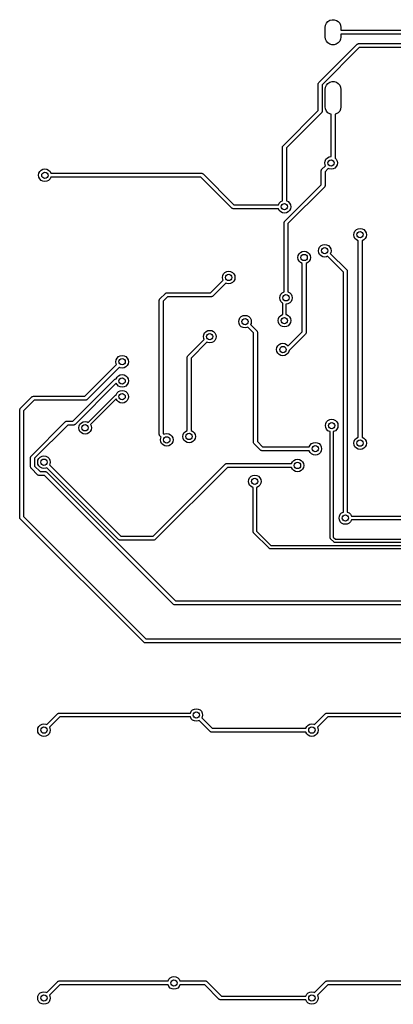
# Model space of a CAD drawing. Extents: x 3.43 to 10.86, y -3.06 to -0.6.
# Tile 1 of 5: x 3.43 to 4.36, y -3.06 to -0.6. Entities that reach past the tile are written whole.
import ezdxf

# ---------------------------------------------------------------- set-up
doc = ezdxf.new("R2010")
doc.units = 0
doc.header["$MEASUREMENT"] = 0
doc.layers.add('BLACK', color=7, linetype='CONTINUOUS')

msp = doc.modelspace()

# ---------------------------------------------------------------- linework, layer by layer
at = {"layer": 'BLACK', "linetype": 'CONTINUOUS'}
for p, q in [((4.18851, -0.615157), (4.18852, -0.614917)), ((4.18852, -0.614917), (4.18938, -0.609402)), ((4.18938, -0.609402), (4.19175, -0.60435)), ((4.19175, -0.60435), (4.19544, -0.600166)), ((4.19544, -0.600166), (4.20016, -0.597188)), ((4.20016, -0.597188), (4.20553, -0.595654)), ((4.20553, -0.595654), (4.21111, -0.595688)), ((4.21111, -0.595688), (4.21646, -0.597288)), ((4.21646, -0.597288), (4.22114, -0.600323)), ((4.22114, -0.600323), (4.22478, -0.604551)), ((4.22478, -0.604551), (4.22709, -0.609632)), ((4.22709, -0.609632), (4.22789, -0.615157)), ((4.18851, -0.638779), (4.18851, -0.615157)), ((4.18931, -0.644304), (4.18851, -0.638779)), ((4.22788, -0.63902), (4.22702, -0.644535)), ((4.22789, -0.638779), (4.22788, -0.63902)), ((4.22789, -0.615157), (4.22789, -0.622047)), ((4.22789, -0.622047), (4.52867, -0.622047)), ((4.52867, -0.631889), (4.22789, -0.631889)), ((4.22789, -0.631889), (4.22789, -0.638779)), ((4.17226, -0.752956), (4.26824, -0.656973)), ((4.19162, -0.649385), (4.18931, -0.644304)), ((4.19526, -0.653613), (4.19162, -0.649385)), ((4.19994, -0.656649), (4.19526, -0.653613)), ((4.20529, -0.658248), (4.19994, -0.656649)), ((4.21087, -0.658282), (4.20529, -0.658248)), ((4.21624, -0.656748), (4.21087, -0.658282)), ((4.22096, -0.65377), (4.21624, -0.656748)), ((4.22465, -0.649587), (4.22096, -0.65377)), ((4.22702, -0.644535), (4.22465, -0.649587)), ((4.26824, -0.656973), (4.26894, -0.656449)), ((4.26894, -0.656449), (4.26906, -0.656311)), ((4.26906, -0.656311), (4.26917, -0.65628)), ((4.26917, -0.65628), (4.26937, -0.656128)), ((4.26937, -0.656128), (4.27056, -0.655873)), ((4.27056, -0.655873), (4.27172, -0.655531)), ((4.27172, -0.655531), (4.47488, -0.655531)), ((4.27376, -0.665374), (4.18066, -0.758474)), ((4.47488, -0.665374), (4.27376, -0.665374)), ((4.17082, -0.756436), (4.17094, -0.755568)), ((4.17082, -0.82289), (4.17082, -0.756436)), ((4.17093, -0.755387), (4.17098, -0.75529)), ((4.17094, -0.755568), (4.17093, -0.755387)), ((4.17098, -0.75529), (4.17102, -0.755038)), ((4.17102, -0.755038), (4.17168, -0.75402)), ((4.17168, -0.75402), (4.17226, -0.752956)), ((4.18066, -0.758474), (4.18066, -0.824928)), ((4.18938, -0.764126), (4.19175, -0.759074)), ((4.19175, -0.759074), (4.19544, -0.754891)), ((4.19544, -0.754891), (4.20016, -0.751912)), ((4.20016, -0.751912), (4.20553, -0.750379)), ((4.20553, -0.750379), (4.21111, -0.750413)), ((4.21111, -0.750413), (4.21646, -0.752012)), ((4.21646, -0.752012), (4.22114, -0.755048)), ((4.22114, -0.755048), (4.22478, -0.759276)), ((4.22478, -0.759276), (4.22709, -0.764357)), ((4.18851, -0.769882), (4.18852, -0.769641)), ((4.18851, -0.813189), (4.18851, -0.769882)), ((4.18852, -0.769641), (4.18938, -0.764126)), ((4.22709, -0.764357), (4.22789, -0.769882)), ((4.22789, -0.769882), (4.22789, -0.813189)), ((4.08313, -0.910573), (4.17082, -0.82289)), ((4.17922, -0.828408), (4.09154, -0.916091)), ((4.1798, -0.827344), (4.17922, -0.828408)), ((4.18046, -0.826326), (4.1798, -0.827344)), ((4.18049, -0.826074), (4.18046, -0.826326)), ((4.18055, -0.825976), (4.18049, -0.826074)), ((4.18066, -0.824928), (4.18053, -0.825795)), ((4.18053, -0.825795), (4.18055, -0.825976)), ((4.18931, -0.818714), (4.18851, -0.813189)), ((4.19162, -0.823794), (4.18931, -0.818714)), ((4.19526, -0.828023), (4.19162, -0.823794)), ((4.19994, -0.831058), (4.19526, -0.828023)), ((4.20328, -0.832056), (4.19994, -0.831058)), ((4.20328, -0.937816), (4.20328, -0.832056)), ((4.21624, -0.831158), (4.21312, -0.832049)), ((4.21312, -0.832049), (4.21312, -0.941518)), ((4.22096, -0.82818), (4.21624, -0.831158)), ((4.22465, -0.823996), (4.22096, -0.82818)), ((4.22702, -0.818944), (4.22465, -0.823996)), ((4.22788, -0.813429), (4.22702, -0.818944)), ((4.22789, -0.813189), (4.22788, -0.813429)), ((4.08169, -0.914053), (4.08182, -0.913185)), ((4.08169, -1.04804), (4.08169, -0.914053)), ((4.08181, -0.913004), (4.08186, -0.912907)), ((4.08182, -0.913185), (4.08181, -0.913004)), ((4.08186, -0.912907), (4.0819, -0.912655)), ((4.0819, -0.912655), (4.08255, -0.911636)), ((4.08255, -0.911636), (4.08313, -0.910573)), ((4.09154, -0.916091), (4.09154, -1.04804)), ((4.1874, -0.953543), (4.18817, -0.948677)), ((4.18817, -0.95841), (4.1874, -0.953543)), ((4.18817, -0.948677), (4.19041, -0.944287)), ((4.18924, -0.960497), (4.18817, -0.95841)), ((4.19041, -0.944287), (4.19389, -0.940803)), ((4.19389, -0.940803), (4.19828, -0.938566)), ((4.19828, -0.938566), (4.20315, -0.937795)), ((4.20315, -0.937795), (4.20328, -0.937816)), ((4.21312, -0.941518), (4.21589, -0.944287)), ((4.21589, -0.944287), (4.21813, -0.948677)), ((4.21813, -0.95841), (4.21589, -0.9628)), ((4.21813, -0.948677), (4.2189, -0.953543)), ((4.2189, -0.953543), (4.21813, -0.95841)), ((3.47244, -0.984252), (3.47321, -0.979386)), ((3.47321, -0.979386), (3.47545, -0.974996)), ((3.47545, -0.974996), (3.47893, -0.971512)), ((3.47893, -0.971512), (3.48332, -0.969275)), ((3.48332, -0.969275), (3.48819, -0.968504)), ((3.48819, -0.968504), (3.49306, -0.969275)), ((3.49306, -0.969275), (3.49745, -0.971512)), ((3.49745, -0.971512), (3.50093, -0.974996)), ((3.50093, -0.974996), (3.50314, -0.979331)), ((3.50314, -0.979331), (3.87975, -0.979331)), ((3.87975, -0.979331), (3.88062, -0.979456)), ((3.88062, -0.979456), (3.8808, -0.979444)), ((3.8808, -0.979444), (3.8809, -0.979497)), ((3.8809, -0.979497), (3.88115, -0.979533)), ((3.88115, -0.979533), (3.88217, -0.980191)), ((3.88217, -0.980191), (3.88323, -0.980772)), ((3.88323, -0.980772), (3.96053, -1.05807)), ((4.17819, -0.973585), (4.17831, -0.972718)), ((4.17819, -1.00855), (4.17819, -0.973585)), ((4.1783, -0.972537), (4.17835, -0.97244)), ((4.17831, -0.972718), (4.1783, -0.972537)), ((4.17835, -0.97244), (4.17839, -0.972188)), ((4.17839, -0.972188), (4.17905, -0.971169)), ((4.17905, -0.971169), (4.17963, -0.970105)), ((4.17963, -0.970105), (4.18924, -0.960497)), ((4.1962, -0.967457), (4.18803, -0.975624)), ((4.18803, -0.975624), (4.18803, -1.01059)), ((4.19828, -0.968521), (4.1962, -0.967457)), ((4.20315, -0.969291), (4.19828, -0.968521)), ((4.20802, -0.968521), (4.20315, -0.969291)), ((4.21241, -0.966284), (4.20802, -0.968521)), ((4.21589, -0.9628), (4.21241, -0.966284)), ((3.47321, -0.989118), (3.47244, -0.984252)), ((3.47545, -0.993508), (3.47321, -0.989118)), ((3.47893, -0.996992), (3.47545, -0.993508)), ((3.48332, -0.999229), (3.47893, -0.996992)), ((3.48819, -1), (3.48332, -0.999229)), ((3.49306, -0.999229), (3.48819, -1)), ((3.49745, -0.996992), (3.49306, -0.999229)), ((3.50093, -0.993508), (3.49745, -0.996992)), ((3.50314, -0.989173), (3.50093, -0.993508)), ((3.87771, -0.989173), (3.50314, -0.989173)), ((3.95501, -1.06647), (3.87771, -0.989173)), ((4.08707, -1.09967), (4.17819, -1.00855)), ((4.18659, -1.01407), (4.09547, -1.10519)), ((4.18717, -1.01301), (4.18659, -1.01407)), ((4.18783, -1.01199), (4.18717, -1.01301)), ((4.18786, -1.01174), (4.18783, -1.01199)), ((4.18792, -1.01164), (4.18786, -1.01174)), ((4.18803, -1.01059), (4.1879, -1.01146)), ((4.1879, -1.01146), (4.18792, -1.01164)), ((4.07166, -1.05807), (4.07387, -1.05374)), ((4.07387, -1.05374), (4.07736, -1.05025)), ((4.07736, -1.05025), (4.08169, -1.04804)), ((4.09154, -1.04804), (4.09587, -1.05025)), ((4.09587, -1.05025), (4.09935, -1.05374)), ((4.09935, -1.05374), (4.10159, -1.05813)), ((3.95607, -1.06705), (3.95501, -1.06647)), ((3.95709, -1.06771), (3.95607, -1.06705)), ((3.95734, -1.06775), (3.95709, -1.06771)), ((3.95744, -1.0678), (3.95734, -1.06775)), ((3.95762, -1.06779), (3.95744, -1.0678)), ((3.95849, -1.06791), (3.95762, -1.06779)), ((4.07166, -1.06791), (3.95849, -1.06791)), ((3.96053, -1.05807), (4.07166, -1.05807)), ((4.07387, -1.07225), (4.07166, -1.06791)), ((4.07736, -1.07573), (4.07387, -1.07225)), ((4.08175, -1.07797), (4.07736, -1.07573)), ((4.08661, -1.07874), (4.08175, -1.07797)), ((4.09148, -1.07797), (4.08661, -1.07874)), ((4.09587, -1.07573), (4.09148, -1.07797)), ((4.09935, -1.07225), (4.09587, -1.07573)), ((4.10159, -1.06786), (4.09935, -1.07225)), ((4.10159, -1.05813), (4.10236, -1.06299)), ((4.10236, -1.06299), (4.10159, -1.06786)), ((4.08563, -1.10315), (4.08576, -1.10228)), ((4.08563, -1.27542), (4.08563, -1.10315)), ((4.08574, -1.1021), (4.0858, -1.102)), ((4.08576, -1.10228), (4.08574, -1.1021)), ((4.0858, -1.102), (4.08583, -1.10175)), ((4.08583, -1.10175), (4.08649, -1.10073)), ((4.08649, -1.10073), (4.08707, -1.09967)), ((4.09547, -1.10519), (4.09547, -1.27542)), ((4.25984, -1.13289), (4.26061, -1.12803)), ((4.26061, -1.12803), (4.26285, -1.12364)), ((4.26285, -1.12364), (4.26633, -1.12015)), ((4.26633, -1.12015), (4.27072, -1.11792)), ((4.27072, -1.11792), (4.27559, -1.11715)), ((4.27559, -1.11715), (4.28045, -1.11792)), ((4.28045, -1.11792), (4.28484, -1.12015)), ((4.28484, -1.12015), (4.28833, -1.12364)), ((4.28833, -1.12364), (4.29057, -1.12803)), ((4.29057, -1.12803), (4.29134, -1.13289)), ((4.26061, -1.13776), (4.25984, -1.13289)), ((4.26285, -1.14215), (4.26061, -1.13776)), ((4.26633, -1.14563), (4.26285, -1.14215)), ((4.27067, -1.14784), (4.26633, -1.14563)), ((4.27067, -1.6386), (4.27067, -1.14784)), ((4.28484, -1.14563), (4.28051, -1.14784)), ((4.28051, -1.14784), (4.28051, -1.63859)), ((4.28833, -1.14215), (4.28484, -1.14563)), ((4.29057, -1.13776), (4.28833, -1.14215)), ((4.29134, -1.13289), (4.29057, -1.13776)), ((4.12083, -1.1849), (4.12306, -1.18051)), ((4.12306, -1.18051), (4.12655, -1.17702)), ((4.12655, -1.17702), (4.13094, -1.17479)), ((4.13094, -1.17479), (4.13581, -1.17402)), ((4.13581, -1.17402), (4.14067, -1.17479)), ((4.14067, -1.17479), (4.14506, -1.17702)), ((4.14506, -1.17702), (4.14855, -1.18051)), ((4.14855, -1.18051), (4.15078, -1.1849)), ((4.17151, -1.17287), (4.17228, -1.168)), ((4.17228, -1.17773), (4.17151, -1.17287)), ((4.17228, -1.168), (4.17452, -1.16361)), ((4.17452, -1.18212), (4.17228, -1.17773)), ((4.17452, -1.16361), (4.178, -1.16013)), ((4.178, -1.16013), (4.18239, -1.15789)), ((4.18239, -1.15789), (4.18726, -1.15712)), ((4.18726, -1.15712), (4.19213, -1.15789)), ((4.19213, -1.15789), (4.19652, -1.16013)), ((4.19652, -1.16013), (4.2, -1.16361)), ((4.2, -1.16361), (4.20224, -1.168)), ((4.20224, -1.17773), (4.20117, -1.17982)), ((4.20117, -1.17982), (4.24232, -1.22097)), ((4.20224, -1.168), (4.20301, -1.17287)), ((4.20301, -1.17287), (4.20224, -1.17773)), ((4.12006, -1.18976), (4.12083, -1.1849)), ((4.12083, -1.19463), (4.12006, -1.18976)), ((4.12306, -1.19902), (4.12083, -1.19463)), ((4.12655, -1.2025), (4.12306, -1.19902)), ((4.13088, -1.20471), (4.12655, -1.2025)), ((4.13088, -1.37554), (4.13088, -1.20471)), ((4.14506, -1.2025), (4.14073, -1.20471)), ((4.14073, -1.20471), (4.14073, -1.37757)), ((4.14855, -1.19902), (4.14506, -1.2025)), ((4.15078, -1.19463), (4.14855, -1.19902)), ((4.15078, -1.1849), (4.15155, -1.18976)), ((4.15155, -1.18976), (4.15078, -1.19463)), ((4.178, -1.18561), (4.17452, -1.18212)), ((4.18239, -1.18784), (4.178, -1.18561)), ((4.18726, -1.18861), (4.18239, -1.18784)), ((4.19213, -1.18784), (4.18726, -1.18861)), ((4.19421, -1.18678), (4.19213, -1.18784)), ((4.23392, -1.22649), (4.19421, -1.18678)), ((3.93459, -1.23042), (3.93808, -1.22693)), ((3.93808, -1.22693), (3.94247, -1.22469)), ((3.94247, -1.22469), (3.94733, -1.22392)), ((3.94733, -1.22392), (3.9522, -1.22469)), ((3.9522, -1.22469), (3.95659, -1.22693)), ((3.95659, -1.22693), (3.96007, -1.23042)), ((4.23392, -1.8256), (4.23392, -1.22649)), ((4.24232, -1.22097), (4.24285, -1.22167)), ((4.24285, -1.22167), (4.24298, -1.22179)), ((4.24298, -1.22179), (4.24302, -1.2219)), ((4.24302, -1.2219), (4.24317, -1.2221)), ((4.24317, -1.2221), (4.24342, -1.22329)), ((4.24342, -1.22329), (4.24376, -1.22445)), ((4.24376, -1.22445), (4.24376, -1.8256)), ((3.90216, -1.27789), (3.93342, -1.24663)), ((3.94038, -1.25359), (3.90768, -1.28629)), ((3.93159, -1.23967), (3.93236, -1.23481)), ((3.93236, -1.24454), (3.93159, -1.23967)), ((3.93236, -1.23481), (3.93459, -1.23042)), ((3.93342, -1.24663), (3.93236, -1.24454)), ((3.94247, -1.25465), (3.94038, -1.25359)), ((3.95659, -1.25241), (3.9522, -1.25465)), ((3.96007, -1.24893), (3.95659, -1.25241)), ((3.96007, -1.23042), (3.96231, -1.23481)), ((3.96231, -1.24454), (3.96007, -1.24893)), ((3.96231, -1.23481), (3.96308, -1.23967)), ((3.96308, -1.23967), (3.96231, -1.24454)), ((3.78917, -1.27933), (3.78987, -1.2788)), ((3.78987, -1.2788), (3.78999, -1.27867)), ((3.78999, -1.27867), (3.7901, -1.27864)), ((3.7901, -1.27864), (3.7903, -1.27848)), ((3.7903, -1.27848), (3.79149, -1.27823)), ((3.79149, -1.27823), (3.79265, -1.27789)), ((3.79265, -1.27789), (3.90216, -1.27789)), ((3.94733, -1.25542), (3.94247, -1.25465)), ((3.9522, -1.25465), (3.94733, -1.25542)), ((4.07781, -1.28112), (4.08129, -1.27763)), ((4.08129, -1.27763), (4.08563, -1.27542)), ((4.09547, -1.27542), (4.09981, -1.27763)), ((4.09981, -1.27763), (4.10329, -1.28112)), ((3.774, -1.29654), (3.77412, -1.29567)), ((3.774, -1.63161), (3.774, -1.29654)), ((3.77411, -1.29549), (3.77416, -1.29539)), ((3.77412, -1.29567), (3.77411, -1.29549)), ((3.77416, -1.29539), (3.7742, -1.29514)), ((3.7742, -1.29514), (3.77486, -1.29412)), ((3.77486, -1.29412), (3.77544, -1.29306)), ((3.77544, -1.29306), (3.78917, -1.27933)), ((3.79469, -1.28773), (3.78384, -1.29858)), ((3.78384, -1.29858), (3.78384, -1.62957)), ((3.9042, -1.28773), (3.79469, -1.28773)), ((3.90536, -1.28739), (3.9042, -1.28773)), ((3.90655, -1.28713), (3.90536, -1.28739)), ((3.90675, -1.28698), (3.90655, -1.28713)), ((3.90686, -1.28695), (3.90675, -1.28698)), ((3.90698, -1.28681), (3.90686, -1.28695)), ((3.90768, -1.28629), (3.90698, -1.28681)), ((4.0748, -1.29037), (4.07557, -1.28551)), ((4.07557, -1.29524), (4.0748, -1.29037)), ((4.07557, -1.28551), (4.07781, -1.28112)), ((4.07781, -1.29963), (4.07557, -1.29524)), ((4.08129, -1.30311), (4.07781, -1.29963)), ((4.08268, -1.30382), (4.08129, -1.30311)), ((4.09981, -1.30311), (4.09542, -1.30535)), ((4.10329, -1.29963), (4.09981, -1.30311)), ((4.10329, -1.28112), (4.10553, -1.28551)), ((4.10553, -1.29524), (4.10329, -1.29963)), ((4.10553, -1.28551), (4.1063, -1.29037)), ((4.1063, -1.29037), (4.10553, -1.29524)), ((4.08268, -1.3323), (4.08268, -1.30382)), ((4.09542, -1.30535), (4.09055, -1.30612)), ((4.09055, -1.30612), (4.09055, -1.3323)), ((3.97242, -1.35), (3.97319, -1.34513)), ((3.97319, -1.35487), (3.97242, -1.35)), ((3.97319, -1.34513), (3.97543, -1.34074)), ((3.97543, -1.34074), (3.97891, -1.33726)), ((3.97891, -1.33726), (3.9833, -1.33502)), ((3.9833, -1.33502), (3.98817, -1.33425)), ((3.98817, -1.33425), (3.99304, -1.33502)), ((3.99304, -1.33502), (3.99743, -1.33726)), ((3.99743, -1.33726), (4.00091, -1.34074)), ((4.00091, -1.34074), (4.00315, -1.34513)), ((4.00315, -1.34513), (4.00392, -1.35)), ((4.00392, -1.35), (4.00315, -1.35487)), ((4.07087, -1.34742), (4.07164, -1.34255)), ((4.07164, -1.35229), (4.07087, -1.34742)), ((4.07164, -1.34255), (4.07387, -1.33816)), ((4.07387, -1.35668), (4.07164, -1.35229)), ((4.07387, -1.33816), (4.07736, -1.33468)), ((4.07736, -1.33468), (4.08175, -1.33244)), ((4.08175, -1.33244), (4.08268, -1.3323)), ((4.09055, -1.3323), (4.09148, -1.33244)), ((4.09148, -1.33244), (4.09587, -1.33468)), ((4.09587, -1.33468), (4.09935, -1.33816)), ((4.09935, -1.33816), (4.10159, -1.34255)), ((4.10159, -1.35229), (4.09935, -1.35668)), ((4.10159, -1.34255), (4.10236, -1.34742)), ((4.10236, -1.34742), (4.10159, -1.35229)), ((3.88726, -1.37824), (3.89074, -1.37476)), ((3.89074, -1.37476), (3.89513, -1.37252)), ((3.89513, -1.37252), (3.9, -1.37175)), ((3.9, -1.37175), (3.90487, -1.37252)), ((3.90487, -1.37252), (3.90926, -1.37476)), ((3.90926, -1.37476), (3.91274, -1.37824)), ((3.97543, -1.35926), (3.97319, -1.35487)), ((3.97891, -1.36274), (3.97543, -1.35926)), ((3.9833, -1.36498), (3.97891, -1.36274)), ((3.98817, -1.36575), (3.9833, -1.36498)), ((3.99304, -1.36498), (3.98817, -1.36575)), ((3.99512, -1.36391), (3.99304, -1.36498)), ((4.00941, -1.3782), (3.99512, -1.36391)), ((4.00315, -1.35487), (4.00208, -1.35695)), ((4.00208, -1.35695), (4.01781, -1.37268)), ((4.01781, -1.37268), (4.01833, -1.37338)), ((4.01833, -1.37338), (4.01847, -1.3735)), ((4.01847, -1.3735), (4.0185, -1.37361)), ((4.0185, -1.37361), (4.01865, -1.37381)), ((4.01865, -1.37381), (4.01891, -1.375)), ((4.01891, -1.375), (4.01925, -1.37616)), ((4.01925, -1.37616), (4.01925, -1.64979)), ((4.07736, -1.36016), (4.07387, -1.35668)), ((4.08175, -1.3624), (4.07736, -1.36016)), ((4.08661, -1.36317), (4.08175, -1.3624)), ((4.09148, -1.3624), (4.08661, -1.36317)), ((4.09587, -1.36016), (4.09148, -1.3624)), ((4.09568, -1.41073), (4.13088, -1.37554)), ((4.09935, -1.35668), (4.09587, -1.36016)), ((3.84494, -1.4356), (3.88609, -1.39445)), ((3.89305, -1.40141), (3.85334, -1.44112)), ((3.88425, -1.3875), (3.88502, -1.38263)), ((3.88502, -1.39237), (3.88425, -1.3875)), ((3.88502, -1.38263), (3.88726, -1.37824)), ((3.88609, -1.39445), (3.88502, -1.39237)), ((3.89513, -1.40248), (3.89305, -1.40141)), ((3.90926, -1.40024), (3.90487, -1.40248)), ((3.91274, -1.39676), (3.90926, -1.40024)), ((3.91274, -1.37824), (3.91498, -1.38263)), ((3.91498, -1.39237), (3.91274, -1.39676)), ((3.91498, -1.38263), (3.91575, -1.3875)), ((3.91575, -1.3875), (3.91498, -1.39237)), ((4.00941, -1.65183), (4.00941, -1.3782)), ((4.13929, -1.38105), (4.09819, -1.42215)), ((4.13987, -1.37999), (4.13929, -1.38105)), ((4.14052, -1.37897), (4.13987, -1.37999)), ((4.14056, -1.37872), (4.14052, -1.37897)), ((4.14061, -1.37862), (4.14056, -1.37872)), ((4.14073, -1.37757), (4.1406, -1.37844)), ((4.1406, -1.37844), (4.14061, -1.37862)), ((3.9, -1.40325), (3.89513, -1.40248)), ((3.90487, -1.40248), (3.9, -1.40325)), ((4.06707, -1.41974), (4.06784, -1.41488)), ((4.06784, -1.42461), (4.06707, -1.41974)), ((4.06784, -1.41488), (4.07008, -1.41049)), ((4.07008, -1.429), (4.06784, -1.42461)), ((4.07008, -1.41049), (4.07356, -1.407)), ((4.07356, -1.407), (4.07795, -1.40477)), ((4.07795, -1.40477), (4.08282, -1.404)), ((4.08282, -1.404), (4.08769, -1.40477)), ((4.08769, -1.40477), (4.09208, -1.407)), ((4.09208, -1.407), (4.09556, -1.41049)), ((4.09556, -1.41049), (4.09568, -1.41073)), ((4.0978, -1.42461), (4.09556, -1.429)), ((4.09819, -1.42215), (4.0978, -1.42461)), ((3.66535, -1.45013), (3.66612, -1.44526)), ((3.66612, -1.455), (3.66535, -1.45013)), ((3.66612, -1.44526), (3.66836, -1.44087)), ((3.66836, -1.44087), (3.67184, -1.43739)), ((3.67184, -1.43739), (3.67623, -1.43515)), ((3.67623, -1.43515), (3.6811, -1.43438)), ((3.6811, -1.43438), (3.68597, -1.43515)), ((3.68597, -1.43515), (3.69036, -1.43739)), ((3.69036, -1.43739), (3.69384, -1.44087)), ((3.69384, -1.44087), (3.69608, -1.44526)), ((3.69608, -1.44526), (3.69685, -1.45013)), ((3.69685, -1.45013), (3.69608, -1.455)), ((3.8435, -1.43908), (3.84363, -1.43821)), ((3.8435, -1.62186), (3.8435, -1.43908)), ((3.84362, -1.43803), (3.84367, -1.43793)), ((3.84363, -1.43821), (3.84362, -1.43803)), ((3.84367, -1.43793), (3.8437, -1.43768)), ((3.8437, -1.43768), (3.84436, -1.43666)), ((3.84436, -1.43666), (3.84494, -1.4356)), ((3.85334, -1.44112), (3.85334, -1.62186)), ((4.07356, -1.43248), (4.07008, -1.429)), ((4.07795, -1.43472), (4.07356, -1.43248)), ((4.08282, -1.43549), (4.07795, -1.43472)), ((4.08769, -1.43472), (4.08282, -1.43549)), ((4.09208, -1.43248), (4.08769, -1.43472)), ((4.09556, -1.429), (4.09208, -1.43248)), ((3.58787, -1.5364), (3.66719, -1.45708)), ((3.67415, -1.46404), (3.59339, -1.5448)), ((3.66719, -1.45708), (3.66612, -1.455)), ((3.67623, -1.46511), (3.67415, -1.46404)), ((3.6811, -1.46588), (3.67623, -1.46511)), ((3.68597, -1.46511), (3.6811, -1.46588)), ((3.69036, -1.46287), (3.68597, -1.46511)), ((3.69384, -1.45939), (3.69036, -1.46287)), ((3.69608, -1.455), (3.69384, -1.45939)), ((3.55802, -1.5984), (3.66175, -1.49467)), ((3.66175, -1.49467), (3.66245, -1.49415)), ((3.66245, -1.49415), (3.66257, -1.49401)), ((3.66257, -1.49401), (3.66267, -1.49398)), ((3.66267, -1.49398), (3.66288, -1.49382)), ((3.66288, -1.49382), (3.66406, -1.49357)), ((3.66406, -1.49357), (3.66523, -1.49323)), ((3.66523, -1.49323), (3.66611, -1.49323)), ((3.66611, -1.49323), (3.66832, -1.48889)), ((3.66832, -1.48889), (3.67181, -1.48541)), ((3.67181, -1.48541), (3.6762, -1.48317)), ((3.6762, -1.48317), (3.68106, -1.4824)), ((3.68106, -1.4824), (3.68593, -1.48317)), ((3.68593, -1.48317), (3.69032, -1.48541)), ((3.69032, -1.48541), (3.6938, -1.48889)), ((3.6938, -1.48889), (3.69604, -1.49328)), ((3.69604, -1.49328), (3.69681, -1.49815)), ((3.69681, -1.49815), (3.69604, -1.50302)), ((3.6665, -1.50383), (3.56354, -1.6068)), ((3.66832, -1.50741), (3.6665, -1.50383)), ((3.67181, -1.51089), (3.66832, -1.50741)), ((3.66832, -1.52824), (3.67181, -1.52476)), ((3.6762, -1.51313), (3.67181, -1.51089)), ((3.67181, -1.52476), (3.6762, -1.52252)), ((3.68106, -1.5139), (3.6762, -1.51313)), ((3.6762, -1.52252), (3.68106, -1.52175)), ((3.68593, -1.51313), (3.68106, -1.5139)), ((3.68106, -1.52175), (3.68593, -1.52252)), ((3.69032, -1.51089), (3.68593, -1.51313)), ((3.68593, -1.52252), (3.69032, -1.52476)), ((3.6938, -1.50741), (3.69032, -1.51089)), ((3.69032, -1.52476), (3.6938, -1.52824)), ((3.69604, -1.50302), (3.6938, -1.50741)), ((3.42664, -1.56707), (3.45587, -1.53784)), ((3.46138, -1.54624), (3.43504, -1.57259)), ((3.45587, -1.53784), (3.45657, -1.53732)), ((3.45657, -1.53732), (3.45669, -1.53718)), ((3.45669, -1.53718), (3.45679, -1.53715)), ((3.45679, -1.53715), (3.457, -1.537)), ((3.457, -1.537), (3.45818, -1.53674)), ((3.45818, -1.53674), (3.45935, -1.5364)), ((3.45935, -1.5364), (3.58787, -1.5364)), ((3.58991, -1.54624), (3.46138, -1.54624)), ((3.59107, -1.5459), (3.58991, -1.54624)), ((3.59226, -1.54565), (3.59107, -1.5459)), ((3.59246, -1.54549), (3.59226, -1.54565)), ((3.59257, -1.54546), (3.59246, -1.54549)), ((3.59269, -1.54533), (3.59257, -1.54546)), ((3.59339, -1.5448), (3.59269, -1.54533)), ((3.59646, -1.60169), (3.66343, -1.53472)), ((3.66637, -1.54292), (3.60202, -1.60726)), ((3.66343, -1.53472), (3.66371, -1.53457)), ((3.66371, -1.53457), (3.6639, -1.53431)), ((3.6639, -1.53431), (3.66478, -1.53403)), ((3.66478, -1.53403), (3.6656, -1.53361)), ((3.6656, -1.53361), (3.66591, -1.53366)), ((3.66591, -1.53366), (3.66592, -1.53366)), ((3.66592, -1.53366), (3.66608, -1.53263)), ((3.66608, -1.53263), (3.66832, -1.52824)), ((3.66832, -1.54676), (3.66637, -1.54292)), ((3.67181, -1.55024), (3.66832, -1.54676)), ((3.6938, -1.54676), (3.69032, -1.55024)), ((3.6938, -1.52824), (3.69604, -1.53263)), ((3.69604, -1.54237), (3.6938, -1.54676)), ((3.69604, -1.53263), (3.69681, -1.5375)), ((3.69681, -1.5375), (3.69604, -1.54237)), ((3.4252, -1.57055), (3.42532, -1.56968)), ((3.4252, -1.83899), (3.4252, -1.57055)), ((3.42531, -1.5695), (3.42536, -1.5694)), ((3.42532, -1.56968), (3.42531, -1.5695)), ((3.42536, -1.5694), (3.4254, -1.56915)), ((3.4254, -1.56915), (3.42606, -1.56813)), ((3.42606, -1.56813), (3.42664, -1.56707)), ((3.43504, -1.57259), (3.43504, -1.83695)), ((3.6762, -1.55248), (3.67181, -1.55024)), ((3.68106, -1.55325), (3.6762, -1.55248)), ((3.68593, -1.55248), (3.68106, -1.55325)), ((3.69032, -1.55024), (3.68593, -1.55248)), ((3.541, -1.59899), (3.54218, -1.59874)), ((3.54218, -1.59874), (3.54335, -1.5984)), ((3.54335, -1.5984), (3.55802, -1.5984)), ((4.19198, -1.60041), (4.19547, -1.59692)), ((4.19547, -1.59692), (4.19986, -1.59469)), ((4.19986, -1.59469), (4.20472, -1.59392)), ((4.20472, -1.59392), (4.20959, -1.59469)), ((4.20959, -1.59469), (4.21398, -1.59692)), ((4.21398, -1.59692), (4.21746, -1.60041)), ((3.45389, -1.68582), (3.53987, -1.59984)), ((3.54539, -1.60824), (3.46229, -1.69134)), ((3.53987, -1.59984), (3.54057, -1.59931)), ((3.54057, -1.59931), (3.54069, -1.59918)), ((3.54069, -1.59918), (3.5408, -1.59915)), ((3.5408, -1.59915), (3.541, -1.59899)), ((3.56006, -1.60824), (3.54539, -1.60824)), ((3.56122, -1.6079), (3.56006, -1.60824)), ((3.56241, -1.60764), (3.56122, -1.6079)), ((3.56261, -1.60749), (3.56241, -1.60764)), ((3.56272, -1.60746), (3.56261, -1.60749)), ((3.56283, -1.60732), (3.56272, -1.60746)), ((3.56354, -1.6068), (3.56283, -1.60732)), ((3.57283, -1.61513), (3.5736, -1.61027)), ((3.5736, -1.62), (3.57283, -1.61513)), ((3.5736, -1.61027), (3.57584, -1.60588)), ((3.57584, -1.62439), (3.5736, -1.62)), ((3.57584, -1.60588), (3.57932, -1.60239)), ((3.57932, -1.60239), (3.58371, -1.60016)), ((3.58371, -1.60016), (3.58858, -1.59939)), ((3.58858, -1.59939), (3.59345, -1.60016)), ((3.59345, -1.60016), (3.59646, -1.60169)), ((3.60356, -1.62), (3.60132, -1.62439)), ((3.60202, -1.60726), (3.60356, -1.61027)), ((3.60356, -1.61027), (3.60433, -1.61513)), ((3.60433, -1.61513), (3.60356, -1.62)), ((3.83917, -1.62407), (3.8435, -1.62186)), ((3.85334, -1.62186), (3.85768, -1.62407)), ((4.18898, -1.60967), (4.18975, -1.6048)), ((4.18975, -1.61453), (4.18898, -1.60967)), ((4.18975, -1.6048), (4.19198, -1.60041)), ((4.19198, -1.61892), (4.18975, -1.61453)), ((4.19547, -1.62241), (4.19198, -1.61892)), ((4.19986, -1.62464), (4.19547, -1.62241)), ((4.21398, -1.62241), (4.20959, -1.62464)), ((4.21746, -1.61892), (4.21398, -1.62241)), ((4.21746, -1.60041), (4.2197, -1.6048)), ((4.2197, -1.61453), (4.21746, -1.61892)), ((4.2197, -1.6048), (4.22047, -1.60967)), ((4.22047, -1.60967), (4.2197, -1.61453)), ((3.57932, -1.62787), (3.57584, -1.62439)), ((3.58371, -1.63011), (3.57932, -1.62787)), ((3.58858, -1.63088), (3.58371, -1.63011)), ((3.59345, -1.63011), (3.58858, -1.63088)), ((3.59784, -1.62787), (3.59345, -1.63011)), ((3.60132, -1.62439), (3.59784, -1.62787)), ((3.77434, -1.63277), (3.774, -1.63161)), ((3.77459, -1.63396), (3.77434, -1.63277)), ((3.77475, -1.63416), (3.77459, -1.63396)), ((3.77478, -1.63427), (3.77475, -1.63416)), ((3.77491, -1.63439), (3.77478, -1.63427)), ((3.77544, -1.63509), (3.77491, -1.63439)), ((3.77874, -1.63839), (3.77544, -1.63509)), ((3.7769, -1.64534), (3.77767, -1.64047)), ((3.77767, -1.65021), (3.7769, -1.64534)), ((3.77767, -1.64047), (3.77874, -1.63839)), ((3.78384, -1.62957), (3.7857, -1.63143)), ((3.7857, -1.63143), (3.78778, -1.63036)), ((3.78778, -1.63036), (3.79265, -1.62959)), ((3.79265, -1.62959), (3.79752, -1.63036)), ((3.79752, -1.63036), (3.80191, -1.6326)), ((3.80191, -1.6326), (3.80539, -1.63608)), ((3.80539, -1.63608), (3.80763, -1.64047)), ((3.80763, -1.64047), (3.8084, -1.64534)), ((3.8084, -1.64534), (3.80763, -1.65021)), ((3.83268, -1.63681), (3.83345, -1.63194)), ((3.83345, -1.64168), (3.83268, -1.63681)), ((3.83345, -1.63194), (3.83568, -1.62755)), ((3.83568, -1.64607), (3.83345, -1.64168)), ((3.83568, -1.62755), (3.83917, -1.62407)), ((3.83917, -1.64955), (3.83568, -1.64607)), ((3.85768, -1.62407), (3.86116, -1.62755)), ((3.86116, -1.64607), (3.85768, -1.64955)), ((3.86116, -1.62755), (3.8634, -1.63194)), ((3.8634, -1.64168), (3.86116, -1.64607)), ((3.8634, -1.63194), (3.86417, -1.63681)), ((3.86417, -1.63681), (3.8634, -1.64168)), ((4.20079, -1.62479), (4.19986, -1.62464)), ((4.20079, -1.88976), (4.20079, -1.62479)), ((4.20959, -1.62464), (4.20866, -1.62479)), ((4.20866, -1.62479), (4.20866, -1.88813)), ((4.26061, -1.64868), (4.26285, -1.64429)), ((4.26285, -1.64429), (4.26633, -1.6408)), ((4.26633, -1.6408), (4.27067, -1.6386)), ((4.28051, -1.63859), (4.28485, -1.6408)), ((4.28485, -1.6408), (4.28833, -1.64429)), ((4.28833, -1.64429), (4.29057, -1.64868)), ((3.77991, -1.6546), (3.77767, -1.65021)), ((3.78339, -1.65808), (3.77991, -1.6546)), ((3.78778, -1.66032), (3.78339, -1.65808)), ((3.79265, -1.66109), (3.78778, -1.66032)), ((3.79752, -1.66032), (3.79265, -1.66109)), ((3.80191, -1.65808), (3.79752, -1.66032)), ((3.80539, -1.6546), (3.80191, -1.65808)), ((3.80763, -1.65021), (3.80539, -1.6546)), ((3.84356, -1.65179), (3.83917, -1.64955)), ((3.84842, -1.65256), (3.84356, -1.65179)), ((3.85329, -1.65179), (3.84842, -1.65256)), ((3.85768, -1.64955), (3.85329, -1.65179)), ((4.00975, -1.65299), (4.00941, -1.65183)), ((4.01, -1.65418), (4.00975, -1.65299)), ((4.01016, -1.65438), (4.01, -1.65418)), ((4.01019, -1.65449), (4.01016, -1.65438)), ((4.01033, -1.65461), (4.01019, -1.65449)), ((4.01085, -1.65531), (4.01033, -1.65461)), ((4.02649, -1.67095), (4.01085, -1.65531)), ((4.01925, -1.64979), (4.03201, -1.66255)), ((4.02755, -1.67153), (4.02649, -1.67095)), ((4.02857, -1.67219), (4.02755, -1.67153)), ((4.02882, -1.67222), (4.02857, -1.67219)), ((4.02892, -1.67228), (4.02882, -1.67222)), ((4.0291, -1.67226), (4.02892, -1.67228)), ((4.02997, -1.67239), (4.0291, -1.67226)), ((4.14882, -1.67239), (4.02997, -1.67239)), ((4.03201, -1.66255), (4.14882, -1.66255)), ((4.14882, -1.66255), (4.15103, -1.65821)), ((4.15103, -1.67672), (4.14882, -1.67239)), ((4.15103, -1.65821), (4.15451, -1.65473)), ((4.15451, -1.65473), (4.1589, -1.65249)), ((4.1589, -1.65249), (4.16377, -1.65172)), ((4.16377, -1.65172), (4.16863, -1.65249)), ((4.16863, -1.65249), (4.17302, -1.65473)), ((4.17302, -1.65473), (4.17651, -1.65821)), ((4.17651, -1.65821), (4.17874, -1.6626)), ((4.17874, -1.67233), (4.17651, -1.67672)), ((4.17874, -1.6626), (4.17951, -1.66747)), ((4.17951, -1.66747), (4.17874, -1.67233)), ((4.25984, -1.65354), (4.26061, -1.64868)), ((4.26061, -1.65841), (4.25984, -1.65354)), ((4.26285, -1.6628), (4.26061, -1.65841)), ((4.26633, -1.66628), (4.26285, -1.6628)), ((4.27072, -1.66852), (4.26633, -1.66628)), ((4.27559, -1.66929), (4.27072, -1.66852)), ((4.28046, -1.66852), (4.27559, -1.66929)), ((4.28485, -1.66628), (4.28046, -1.66852)), ((4.28833, -1.6628), (4.28485, -1.66628)), ((4.29057, -1.65841), (4.28833, -1.6628)), ((4.29057, -1.64868), (4.29134, -1.65354)), ((4.29134, -1.65354), (4.29057, -1.65841)), ((3.45245, -1.6893), (3.45257, -1.68843)), ((3.45245, -1.71293), (3.45245, -1.6893)), ((3.45256, -1.68825), (3.45261, -1.68815)), ((3.45257, -1.68843), (3.45256, -1.68825)), ((3.45261, -1.68815), (3.45265, -1.6879)), ((3.45265, -1.6879), (3.45331, -1.68688)), ((3.45331, -1.68688), (3.45389, -1.68582)), ((3.46229, -1.69134), (3.46229, -1.71089)), ((3.47014, -1.70111), (3.47091, -1.69625)), ((3.47091, -1.69625), (3.47315, -1.69186)), ((3.47315, -1.69186), (3.47663, -1.68837)), ((3.47663, -1.68837), (3.48102, -1.68614)), ((3.48102, -1.68614), (3.48589, -1.68537)), ((3.48589, -1.68537), (3.49076, -1.68614)), ((3.49076, -1.68614), (3.49515, -1.68837)), ((3.49515, -1.68837), (3.49863, -1.69186)), ((3.49863, -1.69186), (3.50087, -1.69625)), ((3.50087, -1.69625), (3.50164, -1.70111)), ((4.1064, -1.70001), (4.10988, -1.69653)), ((4.10988, -1.69653), (4.11427, -1.69429)), ((4.11427, -1.69429), (4.11914, -1.69352)), ((4.11914, -1.69352), (4.12401, -1.69429)), ((4.12401, -1.69429), (4.1284, -1.69653)), ((4.1284, -1.69653), (4.13188, -1.70001)), ((4.15451, -1.68021), (4.15103, -1.67672)), ((4.1589, -1.68245), (4.15451, -1.68021)), ((4.16377, -1.68322), (4.1589, -1.68245)), ((4.16863, -1.68245), (4.16377, -1.68322)), ((4.17302, -1.68021), (4.16863, -1.68245)), ((4.17651, -1.67672), (4.17302, -1.68021)), ((3.45279, -1.71409), (3.45245, -1.71293)), ((3.45304, -1.71528), (3.45279, -1.71409)), ((3.45319, -1.71548), (3.45304, -1.71528)), ((3.45323, -1.71559), (3.45319, -1.71548)), ((3.45336, -1.71571), (3.45323, -1.71559)), ((3.45389, -1.71641), (3.45336, -1.71571)), ((3.4706, -1.73312), (3.45389, -1.71641)), ((3.46229, -1.71089), (3.47611, -1.72472)), ((3.47091, -1.70598), (3.47014, -1.70111)), ((3.47315, -1.71037), (3.47091, -1.70598)), ((3.47663, -1.71386), (3.47315, -1.71037)), ((3.48102, -1.71609), (3.47663, -1.71386)), ((3.48589, -1.71686), (3.48102, -1.71609)), ((3.49076, -1.71609), (3.48589, -1.71686)), ((3.49284, -1.71503), (3.49076, -1.71609)), ((3.67243, -1.89462), (3.49284, -1.71503)), ((3.50087, -1.70598), (3.4998, -1.70807)), ((3.4998, -1.70807), (3.67795, -1.88622)), ((3.50164, -1.70111), (3.50087, -1.70598)), ((3.75836, -1.88622), (3.93879, -1.70579)), ((3.9443, -1.71419), (3.76388, -1.89462)), ((3.93879, -1.70579), (3.93949, -1.70526)), ((3.93949, -1.70526), (3.93961, -1.70513)), ((3.93961, -1.70513), (3.93971, -1.7051)), ((3.93971, -1.7051), (3.93992, -1.70494)), ((3.93992, -1.70494), (3.9411, -1.70469)), ((3.9411, -1.70469), (3.94227, -1.70435)), ((3.94227, -1.70435), (4.10419, -1.70435)), ((4.10419, -1.71419), (3.9443, -1.71419)), ((4.10419, -1.70435), (4.1064, -1.70001)), ((4.1064, -1.71852), (4.10419, -1.71419)), ((4.10988, -1.72201), (4.1064, -1.71852)), ((4.13188, -1.71852), (4.1284, -1.72201)), ((4.13188, -1.70001), (4.13412, -1.7044)), ((4.13412, -1.71413), (4.13188, -1.71852)), ((4.13412, -1.7044), (4.13489, -1.70927)), ((4.13489, -1.70927), (4.13412, -1.71413)), ((3.47166, -1.7337), (3.4706, -1.73312)), ((3.47268, -1.73436), (3.47166, -1.7337)), ((3.47293, -1.73439), (3.47268, -1.73436)), ((3.47303, -1.73445), (3.47293, -1.73439)), ((3.47321, -1.73443), (3.47303, -1.73445)), ((3.47408, -1.73456), (3.47321, -1.73443)), ((3.48735, -1.73456), (3.47408, -1.73456)), ((3.47611, -1.72472), (3.48939, -1.72472)), ((3.80877, -2.05598), (3.48735, -1.73456)), ((3.48939, -1.72472), (3.49025, -1.72484)), ((3.49025, -1.72484), (3.49043, -1.72483)), ((3.49043, -1.72483), (3.49053, -1.72488)), ((3.49053, -1.72488), (3.49078, -1.72492)), ((3.49078, -1.72492), (3.4918, -1.72558)), ((3.4918, -1.72558), (3.49287, -1.72616)), ((3.49287, -1.72616), (3.81429, -2.04758)), ((3.99675, -1.74903), (3.99752, -1.74417)), ((3.99752, -1.74417), (3.99976, -1.73978)), ((3.99976, -1.73978), (4.00324, -1.73629)), ((4.00324, -1.73629), (4.00763, -1.73406)), ((4.00763, -1.73406), (4.0125, -1.73329)), ((4.0125, -1.73329), (4.01737, -1.73406)), ((4.01737, -1.73406), (4.02176, -1.73629)), ((4.02176, -1.73629), (4.02524, -1.73978)), ((4.02524, -1.73978), (4.02748, -1.74417)), ((4.02748, -1.74417), (4.02825, -1.74903)), ((4.11427, -1.72425), (4.10988, -1.72201)), ((4.11914, -1.72502), (4.11427, -1.72425)), ((4.12401, -1.72425), (4.11914, -1.72502)), ((4.1284, -1.72201), (4.12401, -1.72425)), ((3.99752, -1.7539), (3.99675, -1.74903)), ((3.99976, -1.75829), (3.99752, -1.7539)), ((4.00324, -1.76178), (3.99976, -1.75829)), ((4.00763, -1.76401), (4.00324, -1.76178)), ((4.00856, -1.76416), (4.00763, -1.76401)), ((4.00856, -1.875), (4.00856, -1.76416)), ((4.01737, -1.76401), (4.01644, -1.76416)), ((4.01644, -1.76416), (4.01644, -1.87337)), ((4.02176, -1.76178), (4.01737, -1.76401)), ((4.02524, -1.75829), (4.02176, -1.76178)), ((4.02748, -1.7539), (4.02524, -1.75829)), ((4.02825, -1.74903), (4.02748, -1.7539)), ((3.42554, -1.84015), (3.4252, -1.83899)), ((3.42579, -1.84134), (3.42554, -1.84015)), ((3.42594, -1.84154), (3.42579, -1.84134)), ((3.42598, -1.84165), (3.42594, -1.84154)), ((3.42611, -1.84176), (3.42598, -1.84165)), ((3.42664, -1.84247), (3.42611, -1.84176)), ((3.73496, -2.15079), (3.42664, -1.84247)), ((3.43504, -1.83695), (3.74048, -2.14239)), ((4.2231, -1.84055), (4.22387, -1.83568)), ((4.22387, -1.84542), (4.2231, -1.84055)), ((4.22387, -1.83568), (4.2261, -1.83129)), ((4.2261, -1.83129), (4.22959, -1.82781)), ((4.22959, -1.82781), (4.23392, -1.8256)), ((4.24376, -1.8256), (4.2481, -1.82781)), ((4.2481, -1.82781), (4.25158, -1.83129)), ((4.25158, -1.83129), (4.25379, -1.83563)), ((4.25379, -1.83563), (4.41125, -1.83563)), ((4.2261, -1.84981), (4.22387, -1.84542)), ((4.22959, -1.85329), (4.2261, -1.84981)), ((4.23398, -1.85553), (4.22959, -1.85329)), ((4.23884, -1.8563), (4.23398, -1.85553)), ((4.24371, -1.85553), (4.23884, -1.8563)), ((4.2481, -1.85329), (4.24371, -1.85553)), ((4.25158, -1.84981), (4.2481, -1.85329)), ((4.25379, -1.84547), (4.25158, -1.84981)), ((4.41125, -1.84547), (4.25379, -1.84547)), ((3.67795, -1.88622), (3.75836, -1.88622)), ((4.00866, -1.8753), (4.00856, -1.875)), ((4.00861, -1.87562), (4.00866, -1.8753)), ((4.00903, -1.87644), (4.00861, -1.87562)), ((4.00931, -1.87731), (4.00903, -1.87644)), ((4.00957, -1.8775), (4.00931, -1.87731)), ((4.00972, -1.87778), (4.00957, -1.8775)), ((4.04808, -1.91615), (4.00972, -1.87778)), ((4.01644, -1.87337), (4.0525, -1.90943)), ((4.20089, -1.89007), (4.20079, -1.88976)), ((4.20084, -1.89038), (4.20089, -1.89007)), ((4.20125, -1.8912), (4.20084, -1.89038)), ((4.20154, -1.89208), (4.20125, -1.8912)), ((4.2018, -1.89226), (4.20154, -1.89208)), ((4.20194, -1.89255), (4.2018, -1.89226)), ((4.20981, -1.90042), (4.20194, -1.89255)), ((4.20866, -1.88813), (4.21423, -1.8937)), ((4.21423, -1.8937), (5.59905, -1.8937)), ((3.6735, -1.8952), (3.67243, -1.89462)), ((3.67452, -1.89586), (3.6735, -1.8952)), ((3.67477, -1.89589), (3.67452, -1.89586)), ((3.67487, -1.89595), (3.67477, -1.89589)), ((3.67505, -1.89593), (3.67487, -1.89595)), ((3.67591, -1.89606), (3.67505, -1.89593)), ((3.7604, -1.89606), (3.67591, -1.89606)), ((3.76156, -1.89572), (3.7604, -1.89606)), ((3.76274, -1.89546), (3.76156, -1.89572)), ((3.76295, -1.89531), (3.76274, -1.89546)), ((3.76306, -1.89528), (3.76295, -1.89531)), ((3.76317, -1.89514), (3.76306, -1.89528)), ((3.76388, -1.89462), (3.76317, -1.89514)), ((4.04837, -1.91629), (4.04808, -1.91615)), ((4.04855, -1.91655), (4.04837, -1.91629)), ((4.04943, -1.91684), (4.04855, -1.91655)), ((4.05025, -1.91726), (4.04943, -1.91684)), ((4.05056, -1.91721), (4.05025, -1.91726)), ((4.05087, -1.9173), (4.05056, -1.91721)), ((4.93144, -1.9173), (4.05087, -1.9173)), ((4.0525, -1.90943), (4.93307, -1.90943)), ((4.2101, -1.90057), (4.20981, -1.90042)), ((4.21028, -1.90082), (4.2101, -1.90057)), ((4.21116, -1.90111), (4.21028, -1.90082)), ((4.21198, -1.90153), (4.21116, -1.90111)), ((4.2123, -1.90148), (4.21198, -1.90153)), ((4.2126, -1.90157), (4.2123, -1.90148)), ((5.59905, -1.90157), (4.2126, -1.90157)), ((3.80983, -2.05656), (3.80877, -2.05598)), ((3.81085, -2.05722), (3.80983, -2.05656)), ((3.8111, -2.05726), (3.81085, -2.05722)), ((3.8112, -2.05731), (3.8111, -2.05726)), ((3.81138, -2.0573), (3.8112, -2.05731)), ((3.81225, -2.05742), (3.81138, -2.0573)), ((4.51515, -2.05742), (3.81225, -2.05742)), ((3.81429, -2.04758), (4.51719, -2.04758)), ((3.73602, -2.15137), (3.73496, -2.15079)), ((3.73704, -2.15203), (3.73602, -2.15137)), ((3.73729, -2.15206), (3.73704, -2.15203)), ((3.73739, -2.15212), (3.73729, -2.15206)), ((3.73757, -2.1521), (3.73739, -2.15212)), ((3.73844, -2.15223), (3.73757, -2.1521)), ((4.39371, -2.15223), (3.73844, -2.15223)), ((3.74048, -2.14239), (4.39168, -2.14239)), ((3.49284, -2.35649), (3.52012, -2.32922)), ((3.52012, -2.32922), (3.52082, -2.32869)), ((3.52082, -2.32869), (3.52094, -2.32855)), ((3.52094, -2.32855), (3.52105, -2.32852)), ((3.52105, -2.32852), (3.52125, -2.32837)), ((3.52125, -2.32837), (3.52244, -2.32811)), ((3.52244, -2.32811), (3.5236, -2.32777)), ((3.5236, -2.32777), (3.85154, -2.32777)), ((3.85154, -2.32777), (3.85375, -2.32344)), ((3.85375, -2.32344), (3.85723, -2.31995)), ((3.85723, -2.31995), (3.86162, -2.31772)), ((3.86162, -2.31772), (3.86649, -2.31695)), ((3.86649, -2.31695), (3.87135, -2.31772)), ((3.87135, -2.31772), (3.87574, -2.31995)), ((3.87574, -2.31995), (3.87923, -2.32344)), ((3.87923, -2.32344), (3.88146, -2.32783)), ((3.88146, -2.32783), (3.88223, -2.33269)), ((3.88223, -2.33269), (3.88146, -2.33756)), ((4.16214, -2.35649), (4.18941, -2.32922)), ((4.18941, -2.32922), (4.19011, -2.32869)), ((4.19011, -2.32869), (4.19023, -2.32855)), ((4.19023, -2.32855), (4.19034, -2.32852)), ((4.19034, -2.32852), (4.19054, -2.32837)), ((4.19054, -2.32837), (4.19173, -2.32811)), ((4.19173, -2.32811), (4.19289, -2.32777)), ((4.19289, -2.32777), (4.45111, -2.32777)), ((3.47091, -2.36554), (3.47315, -2.36115)), ((3.47315, -2.36115), (3.47663, -2.35767)), ((3.47663, -2.35767), (3.48102, -2.35543)), ((3.48102, -2.35543), (3.48589, -2.35466)), ((3.48589, -2.35466), (3.49076, -2.35543)), ((3.49076, -2.35543), (3.49284, -2.35649)), ((3.52564, -2.33762), (3.4998, -2.36345)), ((3.85154, -2.33762), (3.52564, -2.33762)), ((3.85375, -2.34195), (3.85154, -2.33762)), ((3.85723, -2.34544), (3.85375, -2.34195)), ((3.86162, -2.34767), (3.85723, -2.34544)), ((3.86649, -2.34844), (3.86162, -2.34767)), ((3.87135, -2.34767), (3.86649, -2.34844)), ((3.87344, -2.34661), (3.87135, -2.34767)), ((3.90072, -2.37389), (3.87344, -2.34661)), ((3.88146, -2.33756), (3.8804, -2.33965)), ((3.8804, -2.33965), (3.90624, -2.36548)), ((4.14023, -2.36548), (4.14244, -2.36115)), ((4.14244, -2.36115), (4.14593, -2.35767)), ((4.14593, -2.35767), (4.15032, -2.35543)), ((4.15032, -2.35543), (4.15518, -2.35466)), ((4.15518, -2.35466), (4.16005, -2.35543)), ((4.16005, -2.35543), (4.16214, -2.35649)), ((4.19493, -2.33762), (4.1691, -2.36345)), ((4.44908, -2.33762), (4.19493, -2.33762)), ((3.47014, -2.37041), (3.47091, -2.36554)), ((3.47091, -2.37527), (3.47014, -2.37041)), ((3.47315, -2.37966), (3.47091, -2.37527)), ((3.47663, -2.38315), (3.47315, -2.37966)), ((3.48102, -2.38538), (3.47663, -2.38315)), ((3.48589, -2.38615), (3.48102, -2.38538)), ((3.49076, -2.38538), (3.48589, -2.38615)), ((3.49515, -2.38315), (3.49076, -2.38538)), ((3.49863, -2.37966), (3.49515, -2.38315)), ((3.50087, -2.37527), (3.49863, -2.37966)), ((3.4998, -2.36345), (3.50087, -2.36554)), ((3.50087, -2.36554), (3.50164, -2.37041)), ((3.50164, -2.37041), (3.50087, -2.37527)), ((3.90178, -2.37447), (3.90072, -2.37389)), ((3.9028, -2.37512), (3.90178, -2.37447)), ((3.90305, -2.37516), (3.9028, -2.37512)), ((3.90315, -2.37521), (3.90305, -2.37516)), ((3.90333, -2.3752), (3.90315, -2.37521)), ((3.9042, -2.37533), (3.90333, -2.3752)), ((4.14023, -2.37533), (3.9042, -2.37533)), ((3.90624, -2.36548), (4.14023, -2.36548)), ((4.14244, -2.37966), (4.14023, -2.37533)), ((4.14593, -2.38315), (4.14244, -2.37966)), ((4.15032, -2.38538), (4.14593, -2.38315)), ((4.15518, -2.38615), (4.15032, -2.38538)), ((4.16005, -2.38538), (4.15518, -2.38615)), ((4.16444, -2.38315), (4.16005, -2.38538)), ((4.16792, -2.37966), (4.16444, -2.38315)), ((4.17016, -2.37527), (4.16792, -2.37966)), ((4.1691, -2.36345), (4.17016, -2.36554)), ((4.17016, -2.36554), (4.17093, -2.37041)), ((4.17093, -2.37041), (4.17016, -2.37527)), ((3.49284, -3.02578), (3.52012, -2.99851)), ((3.52012, -2.99851), (3.52082, -2.99798)), ((3.52082, -2.99798), (3.52094, -2.99784)), ((3.52094, -2.99784), (3.52105, -2.99781)), ((3.52105, -2.99781), (3.52125, -2.99766)), ((3.52125, -2.99766), (3.52244, -2.99741)), ((3.52244, -2.99741), (3.5236, -2.99706)), ((3.5236, -2.99706), (3.79576, -2.99706)), ((3.79576, -2.99706), (3.79797, -2.99273)), ((3.79797, -2.99273), (3.80146, -2.98925)), ((3.80146, -2.98925), (3.80585, -2.98701)), ((3.80585, -2.98701), (3.81071, -2.98624)), ((3.81071, -2.98624), (3.81558, -2.98701)), ((3.81558, -2.98701), (3.81997, -2.98925)), ((3.81997, -2.98925), (3.82345, -2.99273)), ((3.82345, -2.99273), (3.82566, -2.99706)), ((3.82566, -2.99706), (3.88961, -2.99706)), ((3.88961, -2.99706), (3.89048, -2.99719)), ((3.89048, -2.99719), (3.89066, -2.99718)), ((3.89066, -2.99718), (3.89076, -2.99723)), ((3.89076, -2.99723), (3.89101, -2.99727)), ((3.89101, -2.99727), (3.89203, -2.99792)), ((3.89203, -2.99792), (3.89309, -2.99851)), ((3.89309, -2.99851), (3.92936, -3.03478)), ((4.16214, -3.02578), (4.18941, -2.99851)), ((4.18941, -2.99851), (4.19011, -2.99798)), ((4.19011, -2.99798), (4.19023, -2.99784)), ((4.19023, -2.99784), (4.19034, -2.99781)), ((4.19034, -2.99781), (4.19054, -2.99766)), ((4.19054, -2.99766), (4.19173, -2.99741)), ((4.19173, -2.99741), (4.19289, -2.99706)), ((4.19289, -2.99706), (4.53578, -2.99706)), ((3.47663, -3.02696), (3.48102, -3.02472)), ((3.48102, -3.02472), (3.48589, -3.02395)), ((3.48589, -3.02395), (3.49076, -3.02472)), ((3.49076, -3.02472), (3.49284, -3.02578)), ((3.52564, -3.00691), (3.4998, -3.03274)), ((3.79576, -3.00691), (3.52564, -3.00691)), ((3.79797, -3.01124), (3.79576, -3.00691)), ((3.80146, -3.01473), (3.79797, -3.01124)), ((3.80585, -3.01696), (3.80146, -3.01473)), ((3.81071, -3.01773), (3.80585, -3.01696)), ((3.81558, -3.01696), (3.81071, -3.01773)), ((3.81997, -3.01473), (3.81558, -3.01696)), ((3.82345, -3.01124), (3.81997, -3.01473)), ((3.82566, -3.00691), (3.82345, -3.01124)), ((3.88757, -3.00691), (3.82566, -3.00691)), ((3.92384, -3.04318), (3.88757, -3.00691)), ((4.14593, -3.02696), (4.15032, -3.02472)), ((4.15032, -3.02472), (4.15518, -3.02395)), ((4.15518, -3.02395), (4.16005, -3.02472)), ((4.16005, -3.02472), (4.16214, -3.02578)), ((4.19493, -3.00691), (4.1691, -3.03274)), ((4.53374, -3.00691), (4.19493, -3.00691)), ((3.47014, -3.0397), (3.47091, -3.03483)), ((3.47091, -3.04456), (3.47014, -3.0397)), ((3.47091, -3.03483), (3.47315, -3.03044)), ((3.47315, -3.04895), (3.47091, -3.04456)), ((3.47315, -3.03044), (3.47663, -3.02696)), ((3.47663, -3.05244), (3.47315, -3.04895)), ((3.49863, -3.04895), (3.49515, -3.05244)), ((3.50087, -3.04456), (3.49863, -3.04895)), ((3.4998, -3.03274), (3.50087, -3.03483)), ((3.50087, -3.03483), (3.50164, -3.0397)), ((3.50164, -3.0397), (3.50087, -3.04456)), ((3.92491, -3.04376), (3.92384, -3.04318)), ((3.92592, -3.04442), (3.92491, -3.04376)), ((3.92618, -3.04445), (3.92592, -3.04442)), ((3.92627, -3.04451), (3.92618, -3.04445)), ((3.92645, -3.04449), (3.92627, -3.04451)), ((3.92732, -3.04462), (3.92645, -3.04449)), ((4.14023, -3.04462), (3.92732, -3.04462)), ((3.92936, -3.03478), (4.14023, -3.03478)), ((4.14023, -3.03478), (4.14244, -3.03044)), ((4.14244, -3.04895), (4.14023, -3.04462)), ((4.14244, -3.03044), (4.14593, -3.02696)), ((4.14593, -3.05244), (4.14244, -3.04895)), ((4.16792, -3.04895), (4.16444, -3.05244)), ((4.17016, -3.04456), (4.16792, -3.04895)), ((4.1691, -3.03274), (4.17016, -3.03483)), ((4.17016, -3.03483), (4.17093, -3.0397)), ((4.17093, -3.0397), (4.17016, -3.04456)), ((3.48102, -3.05467), (3.47663, -3.05244)), ((3.48589, -3.05544), (3.48102, -3.05467)), ((3.49076, -3.05467), (3.48589, -3.05544)), ((3.49515, -3.05244), (3.49076, -3.05467)), ((4.15032, -3.05467), (4.14593, -3.05244)), ((4.15518, -3.05544), (4.15032, -3.05467)), ((4.16005, -3.05467), (4.15518, -3.05544)), ((4.16444, -3.05244), (4.16005, -3.05467))]:
    msp.add_line(p, q, dxfattribs=at)
at = {"layer": 'BLACK'}
for centre in [(4.20315, -0.953543), (3.48819, -0.984252), (4.08661, -1.06299), (4.27559, -1.13289), (4.18726, -1.17287), (4.13581, -1.18976), (3.94733, -1.23967), (4.09055, -1.29037), (3.98817, -1.35), (4.08661, -1.34742), (3.9, -1.3875), (4.08282, -1.41974), (3.6811, -1.45013), (3.68106, -1.49815), (3.68106, -1.5375), (3.58858, -1.61513), (4.20472, -1.60967), (3.79265, -1.64534), (3.84842, -1.63681), (4.27559, -1.65354), (4.16377, -1.66747), (3.48589, -1.70111), (4.11914, -1.70927), (4.0125, -1.74903), (4.23884, -1.84055), (3.86649, -2.33269), (3.48589, -2.37041), (4.15518, -2.37041), (3.81071, -3.00199), (3.48589, -3.0397), (4.15518, -3.0397)]:
    msp.add_circle(centre, 0.007874, dxfattribs=at)

doc.saveas('drawing.dxf')
